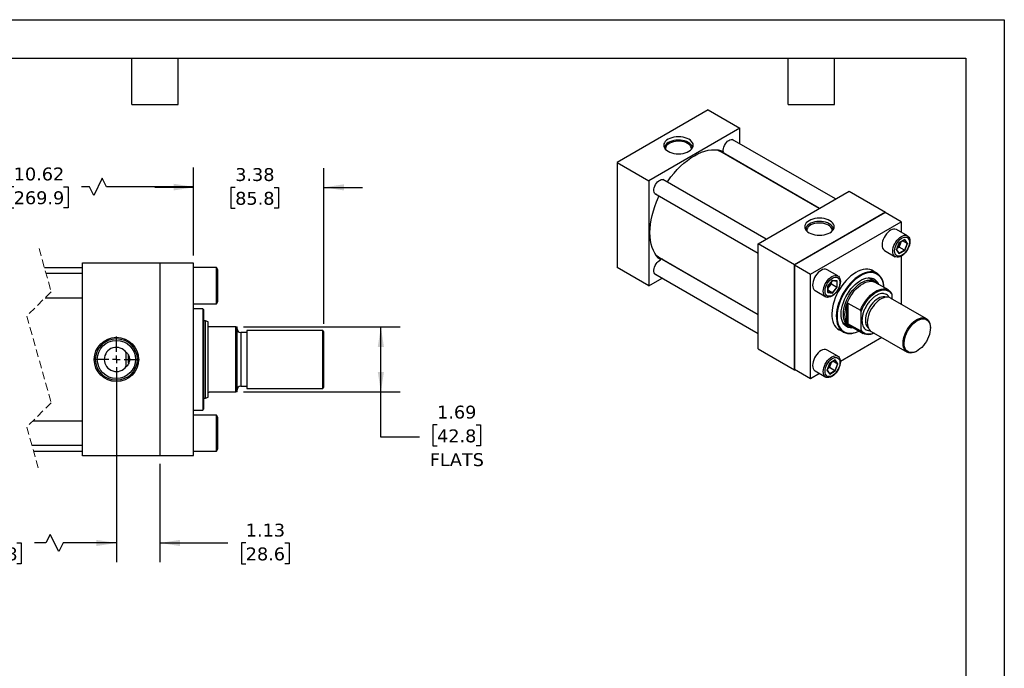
# Model space of a CAD drawing. Header units: inches. Extents: x 0 to 44, y 0 to 34.
# Tile 3 of 3: x 18.5 to 44, y 17.2 to 34. Entities that reach past the tile are written whole.
import ezdxf

# ---------------------------------------------------------------- set-up
doc = ezdxf.new("R2010")
doc.units = ezdxf.units.IN
doc.header["$LTSCALE"] = 4
doc.header["$MEASUREMENT"] = 0
for name, pattern in [('SLD-Center', [0.75, 0.6, -0.05, 0.05, -0.05]), ('SLD-Dashed', [0.075, 0.05, -0.025]), ('SLD-Solid', [0])]:
    doc.linetypes.add(name, pattern=pattern)
doc.layers.add('CENTER', color=40, linetype='SLD-Center')
doc.layers.add('DIMENSIONS', color=140, linetype='SLD-Solid', lineweight=25)
doc.layers.add('TEXT', color=140, linetype='SLD-Solid', lineweight=25)
doc.styles.add('SLDTEXTSTYLE0', font='VERDANA.TTF')
doc.dimstyles.new('SLDDIMSTYLE0', dxfattribs={"dimtxt": 0.339844, "dimasz": 0.52, "dimexe": 0, "dimexo": 0.0625, "dimgap": 0.084961, "dimtad": 0, "dimtih": 1, "dimtoh": 1, "dimrnd": 1e-09, "dimzin": 12, "dimdsep": 46, "dimtxsty": 'SLDTEXTSTYLE0', "dimsah": 1, "dimcen": 0.09, "dimadec": 0, "dimazin": 3, "dimtfac": 1, "dimtofl": 0, "dimtmove": 0, "dimatfit": 3, "dimfxl": 0, "dimfrac": 2, "dimtolj": 1, "dimtzin": 12, "dimarcsym": 0})
doc.dimstyles.new('SLDDIMSTYLE2', dxfattribs={"dimtxt": 0.339844, "dimasz": 0.52, "dimexe": 0, "dimexo": 0.0625, "dimgap": 0.084961, "dimtad": 0, "dimtih": 1, "dimtoh": 1, "dimrnd": 1e-09, "dimzin": 12, "dimdsep": 46, "dimtxsty": 'SLDTEXTSTYLE0', "dimsah": 1, "dimcen": 0.09, "dimadec": 0, "dimazin": 3, "dimtfac": 1, "dimtmove": 0, "dimatfit": 0, "dimfxl": 0, "dimfrac": 2, "dimtolj": 1, "dimtzin": 12, "dimarcsym": 0})

# ---------------------------------------------------------------- blocks, each defined once
blk = doc.blocks.new('_D_12')
at = {"layer": 'DIMENSIONS'}
for p, q in [((15.744, 25), (15.744, 19.946)), ((20.997, 25), (20.997, 19.946)), ((19.284, 20.668), (19.173, 20.446)), ((19.507, 20.224), (19.284, 20.668)), ((15.744, 20.446), (16.666, 20.446)), ((17.126, 20.446), (17.012, 20.446)), ((17.012, 20.446), (17.012, 19.906)), ((18.419, 20.446), (18.533, 20.446)), ((18.533, 20.446), (18.533, 19.906)), ((19.173, 20.446), (18.879, 20.446)), ((19.618, 20.446), (19.507, 20.224)), ((20.997, 20.446), (19.618, 20.446)), ((17.012, 19.906), (17.126, 19.906)), ((18.533, 19.906), (18.419, 19.906))]:
    blk.add_line(p, q, dxfattribs=at)
for points in [[(15.744, 20.446), (16.264, 20.366), (16.264, 20.526)], [(20.997, 20.446), (20.477, 20.526), (20.477, 20.366)]]:
    blk.add_solid(points, dxfattribs=at)
at = {"layer": 'DIMENSIONS', "char_height": 0.3333, "attachment_point": 1, "style": 'SLDTEXTSTYLE0'}
for s, insert in [('7.75', (17.268, 20.945)), ('196.8', (17.126, 20.329))]:
    blk.add_mtext(s, dxfattribs=dict(at, insert=insert))
blk = doc.blocks.new('_D_13')
at = {"layer": 'DIMENSIONS'}
for p, q in [((14.869, 27.9), (14.869, 30.171)), ((22.997, 27.89), (22.997, 30.171)), ((20.631, 29.894), (20.409, 29.449)), ((20.742, 29.671), (20.631, 29.894)), ((14.869, 29.671), (17.877, 29.671)), ((18.337, 29.671), (18.223, 29.671)), ((18.223, 29.671), (18.223, 29.131)), ((19.63, 29.671), (19.744, 29.671)), ((19.744, 29.671), (19.744, 29.131)), ((20.297, 29.671), (20.091, 29.671)), ((20.409, 29.449), (20.297, 29.671)), ((22.997, 29.671), (20.742, 29.671)), ((18.223, 29.131), (18.337, 29.131)), ((19.744, 29.131), (19.63, 29.131))]:
    blk.add_line(p, q, dxfattribs=at)
for points in [[(14.869, 29.671), (15.389, 29.591), (15.389, 29.751)], [(22.997, 29.671), (22.477, 29.751), (22.477, 29.591)]]:
    blk.add_solid(points, dxfattribs=at)
at = {"layer": 'DIMENSIONS', "char_height": 0.3333, "attachment_point": 1, "style": 'SLDTEXTSTYLE0'}
for s, insert in [('10.62', (18.337, 30.171)), ('269.9', (18.337, 29.555))]:
    blk.add_mtext(s, dxfattribs=dict(at, insert=insert))
blk = doc.blocks.new('_D_14')
at = {"layer": 'DIMENSIONS'}
for p, q in [((22.997, 27.89), (22.997, 30.157)), ((26.373, 26.119), (26.373, 30.157)), ((22.997, 29.657), (21.997, 29.657)), ((24.075, 29.657), (23.96, 29.657)), ((23.96, 29.657), (23.96, 29.117)), ((25.084, 29.657), (25.199, 29.657)), ((25.199, 29.657), (25.199, 29.117)), ((26.373, 29.657), (27.373, 29.657)), ((23.96, 29.117), (24.075, 29.117)), ((25.199, 29.117), (25.084, 29.117))]:
    blk.add_line(p, q, dxfattribs=at)
for points in [[(22.997, 29.657), (22.477, 29.737), (22.477, 29.577)], [(26.373, 29.657), (26.893, 29.577), (26.893, 29.737)]]:
    blk.add_solid(points, dxfattribs=at)
at = {"layer": 'DIMENSIONS', "char_height": 0.3333, "attachment_point": 1, "style": 'SLDTEXTSTYLE0'}
for s, insert in [('3.38', (24.075, 30.156)), ('85.8', (24.075, 29.54))]:
    blk.add_mtext(s, dxfattribs=dict(at, insert=insert))
blk = doc.blocks.new('_D_15')
at = {"layer": 'DIMENSIONS'}
for p, q in [((24.292, 26.044), (28.349, 26.044)), ((27.849, 24.357), (27.849, 26.044)), ((24.292, 24.357), (28.349, 24.357)), ((27.849, 23.186), (27.849, 24.357)), ((29.305, 23.504), (29.191, 23.504)), ((29.191, 23.504), (29.191, 22.963)), ((30.315, 23.504), (30.429, 23.504)), ((30.429, 23.504), (30.429, 22.963)), ((28.849, 23.186), (27.849, 23.186)), ((29.191, 22.963), (29.305, 22.963)), ((30.429, 22.963), (30.315, 22.963))]:
    blk.add_line(p, q, dxfattribs=at)
for points in [[(27.849, 26.044), (27.769, 25.524), (27.929, 25.524)], [(27.849, 24.357), (27.929, 24.877), (27.769, 24.877)]]:
    blk.add_solid(points, dxfattribs=at)
at = {"layer": 'DIMENSIONS', "char_height": 0.3333, "attachment_point": 1, "style": 'SLDTEXTSTYLE0'}
for s, insert in [('1.69', (29.305, 24.003)), ('42.8', (29.305, 23.387)), ('FLATS', (29.118, 22.771))]:
    blk.add_mtext(s, dxfattribs=dict(at, insert=insert))
blk = doc.blocks.new('_D_16')
at = {"layer": 'DIMENSIONS'}
for p, q in [((20.997, 25), (20.997, 19.946)), ((22.122, 22.5), (22.122, 19.946)), ((20.997, 20.446), (19.997, 20.446)), ((22.122, 20.446), (23.888, 20.446)), ((24.348, 20.446), (24.234, 20.446)), ((24.234, 20.446), (24.234, 19.906)), ((25.358, 20.446), (25.472, 20.446)), ((25.472, 20.446), (25.472, 19.906)), ((24.234, 19.906), (24.348, 19.906)), ((25.472, 19.906), (25.358, 19.906))]:
    blk.add_line(p, q, dxfattribs=at)
for points in [[(20.997, 20.446), (20.477, 20.526), (20.477, 20.366)], [(22.122, 20.446), (22.642, 20.366), (22.642, 20.526)]]:
    blk.add_solid(points, dxfattribs=at)
at = {"layer": 'DIMENSIONS', "char_height": 0.3333, "attachment_point": 1, "style": 'SLDTEXTSTYLE0'}
for s, insert in [('1.13', (24.348, 20.945)), ('28.6', (24.348, 20.329))]:
    blk.add_mtext(s, dxfattribs=dict(at, insert=insert))
blk = doc.blocks.new('SW_CENTERMARKSYMBOL_5')
at = {"layer": 'CENTER', "color": 0}
for p, q in [((0, 0.2), (0, 0.595)), ((-0.2, 0), (-0.595, 0)), ((0, 0), (-0.1, 0)), ((0, 0), (0, 0.1)), ((0, 0), (0, -0.1)), ((0, 0), (0.1, 0)), ((0.2, 0), (0.595, 0)), ((0, -0.2), (0, -0.595))]:
    blk.add_line(p, q, dxfattribs=at)

msp = doc.modelspace()

# ---------------------------------------------------------------- linework, layer by layer
at = {"color": 7, "linetype": 'SLD-Solid'}
for p, q in [((0, 34), (44, 34)), ((44, 34), (44, 0))]:
    msp.add_line(p, q, dxfattribs=at)
for p, q in [((36.325, 31.665), (33.968, 30.305)), ((36.325, 31.665), (37.149, 31.189)), ((37.149, 31.189), (34.792, 29.828)), ((37.149, 30.787), (37.149, 31.189)), ((39.63, 29.356), (36.953, 30.901)), ((36.61, 30.619), (36.6, 30.623)), ((36.612, 30.617), (39.213, 29.115)), ((39.204, 29.11), (36.63, 30.596)), ((33.968, 30.305), (34.792, 29.828)), ((33.968, 30.305), (33.968, 27.583)), ((37.149, 30.296), (37.149, 30.306)), ((37.829, 28.316), (35.152, 29.862)), ((34.792, 29.828), (34.792, 27.107)), ((34.943, 29.501), (37.621, 27.955)), ((37.621, 28.196), (39.978, 29.556)), ((39.978, 29.556), (40.92, 29.012)), ((40.92, 29.012), (38.563, 27.652)), ((38.568, 27.649), (40.916, 29.004)), ((41.328, 28.766), (40.916, 29.004)), ((40.92, 29.001), (40.92, 29.012)), ((38.981, 27.411), (41.328, 28.766)), ((41.328, 28.766), (41.328, 28.496)), ((41.489, 28.402), (41.211, 28.563)), ((37.621, 25.474), (37.621, 28.196)), ((38.563, 27.652), (37.621, 28.196)), ((41.279, 28.223), (41.208, 28.041)), ((41.21, 28.043), (41.279, 28.221)), ((41.225, 28.082), (41.273, 28.109)), ((41.273, 28.109), (41.307, 28.197)), ((41.413, 28.028), (41.273, 28.109)), ((41.42, 28.305), (41.279, 28.223)), ((41.279, 28.221), (41.417, 28.301)), ((41.307, 28.197), (41.327, 28.249)), ((41.481, 28.204), (41.365, 28.27)), ((41.481, 28.204), (41.413, 28.028)), ((41.414, 28.299), (41.481, 28.204)), ((41.491, 28.204), (41.42, 28.305)), ((41.42, 28.022), (41.491, 28.204)), ((35.008, 27.865), (35.017, 27.859)), ((37.621, 26.357), (35.019, 27.859)), ((35.047, 27.853), (37.621, 26.367)), ((40.899, 28.022), (41.177, 27.861)), ((41.208, 28.041), (41.279, 27.94)), ((41.278, 27.948), (41.211, 28.044)), ((41.413, 28.028), (41.277, 27.95)), ((41.279, 27.94), (41.42, 28.022)), ((41.328, 27.874), (41.328, 26.633)), ((20.122, 27.575), (19.132, 27.575)), ((20.122, 27.7), (22.122, 27.7)), ((20.122, 22.7), (20.122, 27.7)), ((22.122, 27.7), (22.122, 22.7)), ((22.997, 27.69), (22.122, 27.69)), ((22.997, 22.71), (22.997, 27.69)), ((23.587, 27.579), (22.997, 27.579)), ((23.622, 27.519), (23.587, 27.579)), ((23.587, 26.641), (23.587, 27.579)), ((34.792, 27.107), (33.968, 27.583)), ((35.557, 27.548), (35.566, 27.553)), ((38.563, 27.652), (38.563, 24.93)), ((38.568, 27.649), (38.981, 27.411)), ((38.568, 24.938), (38.568, 27.649)), ((20.122, 27.423), (19.175, 27.423)), ((23.622, 26.701), (23.622, 27.519)), ((34.792, 27.107), (35.14, 27.308)), ((34.943, 27.421), (37.621, 25.876)), ((38.981, 24.7), (38.981, 27.411)), ((39.689, 27.363), (39.41, 27.524)), ((40.635, 27.225), (40.484, 27.312)), ((40.703, 27.426), (40.543, 27.518)), ((39.549, 27.246), (39.426, 27.094)), ((39.426, 27.094), (39.426, 26.93)), ((39.428, 27.094), (39.548, 27.243)), ((39.428, 26.935), (39.428, 27.094)), ((39.428, 27.039), (39.463, 27.082)), ((39.463, 27.082), (39.522, 27.156)), ((39.522, 27.156), (39.522, 27.211)), ((39.522, 27.156), (39.662, 27.075)), ((39.662, 27.075), (39.544, 26.928)), ((39.547, 27.242), (39.664, 27.231)), ((39.671, 27.235), (39.549, 27.246)), ((39.549, 26.919), (39.671, 27.072)), ((39.662, 27.232), (39.662, 27.075)), ((39.671, 27.072), (39.671, 27.235)), ((40.996, 26.999), (40.657, 27.194)), ((19.152, 26.798), (20.122, 26.798)), ((39.098, 26.982), (39.376, 26.821)), ((39.426, 26.93), (39.549, 26.919)), ((39.544, 26.928), (39.428, 26.995)), ((39.544, 26.928), (39.428, 26.939)), ((41.981, 26.256), (41.053, 26.791)), ((41.083, 26.888), (41.083, 26.774)), ((22.997, 26.641), (23.587, 26.641)), ((23.587, 26.641), (23.622, 26.701)), ((39.919, 26.156), (39.919, 26.629)), ((39.949, 26.66), (40.273, 26.473)), ((39.949, 26.66), (39.949, 26.125)), ((23.234, 26.512), (22.997, 26.512)), ((23.254, 26.492), (23.234, 26.512)), ((23.234, 26.512), (23.234, 25.2)), ((23.254, 26.492), (23.254, 25.2)), ((40.288, 25.965), (40.288, 26.429)), ((23.308, 26.2), (23.254, 26.2)), ((23.373, 26.177), (23.308, 26.2)), ((23.308, 24.2), (23.308, 26.2)), ((23.373, 26.075), (23.373, 26.177)), ((23.373, 24.325), (23.373, 26.075)), ((24.092, 26.044), (23.404, 26.044)), ((24.092, 24.357), (24.092, 26.044)), ((24.092, 26.044), (24.123, 26.044)), ((24.123, 24.357), (24.123, 26.044)), ((39.818, 26.157), (39.968, 26.071)), ((40.273, 25.938), (39.949, 26.125)), ((40.006, 26.067), (40.345, 25.871)), ((42.085, 26.01), (42.085, 26.027)), ((24.373, 25.895), (24.218, 25.895)), ((24.218, 25.895), (24.218, 24.506)), ((26.342, 25.95), (24.373, 25.95)), ((24.373, 25.95), (24.373, 24.45)), ((26.373, 25.919), (26.342, 25.95)), ((26.342, 24.45), (26.342, 25.95)), ((26.373, 25.2), (26.373, 25.919)), ((39.669, 26.003), (39.829, 25.911)), ((40.828, 25.766), (39.753, 25.146)), ((40.553, 25.925), (41.481, 25.39)), ((21.254, 25.389), (21.254, 25.378)), ((21.254, 25.027), (21.254, 25.373)), ((21.314, 25.107), (21.314, 25.298)), ((37.621, 25.474), (38.563, 24.93)), ((39.689, 25.283), (39.41, 25.444)), ((41.731, 25.414), (41.746, 25.423)), ((21.254, 25.022), (21.254, 25.012)), ((23.234, 25.2), (23.234, 23.888)), ((23.254, 25.2), (23.254, 23.908)), ((26.373, 24.481), (26.373, 25.2)), ((39.478, 25.104), (39.407, 24.922)), ((39.409, 24.924), (39.479, 25.102)), ((39.472, 24.99), (39.506, 25.078)), ((39.619, 25.186), (39.478, 25.104)), ((39.479, 25.102), (39.616, 25.181)), ((39.506, 25.078), (39.526, 25.13)), ((39.68, 25.085), (39.564, 25.151)), ((39.68, 25.085), (39.612, 24.909)), ((39.613, 25.18), (39.68, 25.085)), ((39.69, 25.085), (39.619, 25.186)), ((39.619, 24.903), (39.69, 25.085)), ((38.563, 24.93), (38.573, 24.935)), ((38.981, 24.7), (38.568, 24.938)), ((39.215, 24.835), (38.981, 24.7)), ((39.098, 24.903), (39.376, 24.742)), ((39.407, 24.922), (39.478, 24.821)), ((39.477, 24.829), (39.41, 24.925)), ((39.424, 24.963), (39.472, 24.99)), ((39.612, 24.909), (39.472, 24.99)), ((39.612, 24.909), (39.476, 24.831)), ((39.478, 24.821), (39.619, 24.903)), ((24.218, 24.506), (24.373, 24.506)), ((23.373, 24.224), (23.373, 24.325)), ((23.404, 24.357), (24.092, 24.357)), ((24.123, 24.357), (24.092, 24.357)), ((24.373, 24.45), (26.342, 24.45)), ((26.342, 24.45), (26.373, 24.481)), ((23.254, 24.2), (23.308, 24.2)), ((23.308, 24.2), (23.373, 24.224)), ((22.997, 23.888), (23.234, 23.888)), ((23.587, 23.759), (22.997, 23.759)), ((23.234, 23.888), (23.254, 23.908)), ((23.622, 23.699), (23.587, 23.759)), ((23.587, 22.821), (23.587, 23.759)), ((20.122, 23.603), (18.832, 23.603)), ((23.622, 23.29), (23.622, 23.699)), ((23.622, 22.881), (23.622, 23.29)), ((18.809, 22.978), (20.122, 22.978)), ((18.851, 22.825), (20.122, 22.825)), ((22.122, 22.71), (22.997, 22.71)), ((22.997, 22.821), (23.587, 22.821)), ((23.587, 22.821), (23.622, 22.881)), ((22.122, 22.7), (20.122, 22.7))]:
    msp.add_line(p, q)
at = {"color": 7, "linetype": 'SLD-Dashed', "lineweight": 18}
for p, q in [((18.992, 28.075), (19.307, 26.953)), ((19.307, 26.953), (18.677, 26.323)), ((18.677, 26.323), (19.307, 24.078)), ((19.307, 24.078), (18.677, 23.448)), ((18.677, 23.448), (18.992, 22.325))]:
    msp.add_line(p, q, dxfattribs=at)
at = {"flags": 128}
for points in [[(35.829, 30.903), (35.783, 30.926), (35.732, 30.944), (35.677, 30.957), (35.618, 30.965), (35.558, 30.968), (35.499, 30.965), (35.44, 30.957), (35.385, 30.944), (35.334, 30.926), (35.288, 30.903), (35.249, 30.877), (35.218, 30.847), (35.195, 30.815), (35.181, 30.782), (35.176, 30.747), (35.181, 30.712), (35.195, 30.679), (35.218, 30.647), (35.249, 30.617), (35.288, 30.591), (35.334, 30.568), (35.385, 30.55), (35.44, 30.537), (35.499, 30.529), (35.558, 30.526), (35.618, 30.529), (35.677, 30.537), (35.732, 30.55), (35.783, 30.568), (35.829, 30.591), (35.868, 30.617), (35.899, 30.647), (35.922, 30.679), (35.936, 30.712), (35.941, 30.747), (35.936, 30.782), (35.922, 30.815), (35.899, 30.847), (35.868, 30.877), (35.829, 30.903)], [(35.813, 30.823), (35.769, 30.845), (35.719, 30.862), (35.665, 30.874), (35.609, 30.882), (35.551, 30.884), (35.494, 30.88), (35.438, 30.872), (35.385, 30.858), (35.337, 30.84), (35.294, 30.817), (35.259, 30.791), (35.231, 30.761), (35.211, 30.73), (35.201, 30.697), (35.199, 30.671)], [(36.724, 30.587), (36.721, 30.622), (36.724, 30.661), (36.735, 30.702), (36.751, 30.744), (36.773, 30.783), (36.8, 30.82), (36.83, 30.851), (36.861, 30.875), (36.893, 30.892), (36.924, 30.901), (36.953, 30.901), (36.978, 30.892), (36.998, 30.875), (36.998, 30.875)], [(35.796, 30.795), (35.753, 30.816), (35.704, 30.833), (35.65, 30.844), (35.594, 30.85), (35.537, 30.851), (35.481, 30.846), (35.426, 30.836), (35.376, 30.82), (35.331, 30.8), (35.292, 30.776), (35.261, 30.748), (35.239, 30.718), (35.226, 30.686), (35.222, 30.653), (35.223, 30.64)], [(35.268, 29.794), (35.29, 29.825), (35.365, 29.928), (35.444, 30.025), (35.527, 30.117), (35.612, 30.203), (35.7, 30.283), (35.789, 30.355), (35.88, 30.42), (35.971, 30.476), (36.062, 30.525), (36.153, 30.565), (36.242, 30.596), (36.33, 30.617), (36.415, 30.63), (36.498, 30.633), (36.577, 30.627), (36.652, 30.612), (36.724, 30.587)], [(35.894, 30.64), (35.894, 30.645), (35.893, 30.678), (35.882, 30.71), (35.862, 30.741), (35.833, 30.769), (35.796, 30.795)], [(35.918, 30.671), (35.918, 30.672), (35.914, 30.705), (35.902, 30.738), (35.88, 30.769), (35.85, 30.797), (35.813, 30.823)], [(36.561, 30.629), (36.583, 30.62), (36.63, 30.596)], [(36.649, 30.595), (36.641, 30.597), (36.628, 30.602)], [(36.722, 30.543), (36.718, 30.546), (36.67, 30.583)], [(36.934, 30.431), (36.949, 30.412), (36.95, 30.411)], [(34.989, 29.474), (34.979, 29.477), (34.956, 29.489), (34.938, 29.509), (34.926, 29.536), (34.92, 29.569), (34.921, 29.607), (34.929, 29.648), (34.944, 29.689), (34.964, 29.729), (34.989, 29.767), (35.018, 29.8), (35.049, 29.828), (35.081, 29.848), (35.112, 29.859), (35.142, 29.863), (35.169, 29.857), (35.191, 29.843), (35.198, 29.835)], [(35.101, 27.777), (35.044, 27.826), (34.993, 27.884), (34.948, 27.949), (34.91, 28.023), (34.878, 28.103), (34.853, 28.19), (34.835, 28.282), (34.824, 28.381), (34.82, 28.484), (34.824, 28.591), (34.835, 28.702), (34.853, 28.815), (34.878, 28.931), (34.91, 29.048), (34.948, 29.165), (34.993, 29.283), (35.044, 29.4), (35.06, 29.433)], [(39.482, 28.794), (39.437, 28.817), (39.385, 28.835), (39.33, 28.848), (39.272, 28.856), (39.212, 28.859), (39.152, 28.856), (39.093, 28.848), (39.038, 28.835), (38.987, 28.817), (38.941, 28.794), (38.902, 28.768), (38.871, 28.738), (38.848, 28.706), (38.834, 28.673), (38.829, 28.638), (38.834, 28.603), (38.848, 28.57), (38.871, 28.538), (38.902, 28.508), (38.941, 28.482), (38.987, 28.459), (39.038, 28.441), (39.093, 28.428), (39.152, 28.42), (39.212, 28.417), (39.272, 28.42), (39.33, 28.428), (39.385, 28.441), (39.437, 28.459), (39.482, 28.482), (39.521, 28.508), (39.553, 28.538), (39.576, 28.57), (39.59, 28.603), (39.594, 28.638), (39.59, 28.673), (39.576, 28.706), (39.553, 28.738), (39.521, 28.768), (39.482, 28.794)], [(39.466, 28.714), (39.422, 28.736), (39.372, 28.753), (39.319, 28.765), (39.262, 28.773), (39.204, 28.775), (39.147, 28.771), (39.091, 28.763), (39.038, 28.749), (38.99, 28.731), (38.947, 28.708), (38.912, 28.682), (38.884, 28.652), (38.864, 28.621), (38.854, 28.588), (38.852, 28.562)], [(39.445, 28.678), (39.402, 28.699), (39.354, 28.715), (39.302, 28.727), (39.247, 28.733), (39.191, 28.733), (39.135, 28.729), (39.082, 28.718), (39.033, 28.703), (38.988, 28.684), (38.951, 28.66), (38.92, 28.633), (38.898, 28.603), (38.885, 28.571), (38.882, 28.539), (38.883, 28.525)], [(39.54, 28.525), (39.541, 28.531), (39.54, 28.563), (39.529, 28.595), (39.509, 28.625), (39.481, 28.653), (39.445, 28.678)], [(39.571, 28.562), (39.571, 28.563), (39.568, 28.596), (39.555, 28.629), (39.533, 28.66), (39.503, 28.689), (39.466, 28.714)], [(41.211, 28.563), (41.197, 28.57), (41.165, 28.577), (41.13, 28.576), (41.093, 28.566), (41.055, 28.548), (41.016, 28.522), (40.979, 28.489), (40.944, 28.45), (40.913, 28.406), (40.885, 28.359), (40.863, 28.309), (40.847, 28.26), (40.837, 28.211), (40.834, 28.165)], [(41.112, 28.004), (41.115, 28.05), (41.125, 28.099), (41.142, 28.149), (41.164, 28.198), (41.191, 28.245), (41.223, 28.289), (41.258, 28.328), (41.295, 28.361), (41.333, 28.387), (41.372, 28.405), (41.409, 28.415), (41.444, 28.417), (41.475, 28.409), (41.502, 28.394), (41.525, 28.37), (41.541, 28.339), (41.551, 28.302), (41.554, 28.259), (41.551, 28.213), (41.541, 28.164), (41.525, 28.115), (41.502, 28.065), (41.475, 28.018), (41.444, 27.974), (41.409, 27.935), (41.372, 27.902), (41.333, 27.876), (41.295, 27.858), (41.258, 27.848), (41.223, 27.847), (41.191, 27.854), (41.164, 27.87), (41.142, 27.894), (41.125, 27.924), (41.115, 27.962), (41.112, 28.004)], [(41.542, 28.234), (41.539, 28.191), (41.529, 28.146), (41.513, 28.1), (41.492, 28.055), (41.466, 28.012), (41.435, 27.973), (41.402, 27.939), (41.367, 27.911), (41.332, 27.89), (41.297, 27.878), (41.264, 27.873), (41.233, 27.878), (41.207, 27.89), (41.186, 27.91), (41.17, 27.938), (41.16, 27.972), (41.157, 28.011), (41.16, 28.054), (41.17, 28.099), (41.186, 28.145), (41.207, 28.19), (41.233, 28.233), (41.264, 28.272), (41.297, 28.306), (41.332, 28.334), (41.367, 28.354), (41.402, 28.367), (41.435, 28.371), (41.466, 28.367), (41.492, 28.355), (41.513, 28.334), (41.529, 28.307), (41.539, 28.273), (41.542, 28.234)], [(35.047, 27.853), (35.032, 27.862), (34.983, 27.896)], [(35.04, 27.852), (35.041, 27.851), (35.056, 27.837)], [(35.078, 27.825), (35.134, 27.802), (35.139, 27.8)], [(34.989, 27.395), (34.989, 27.395), (34.964, 27.404), (34.944, 27.421), (34.929, 27.446), (34.921, 27.477), (34.92, 27.513), (34.926, 27.553), (34.938, 27.594), (34.956, 27.635), (34.979, 27.674), (35.007, 27.709), (35.037, 27.739), (35.069, 27.762), (35.101, 27.777)], [(35.367, 27.669), (35.365, 27.669), (35.342, 27.672)], [(39.41, 27.524), (39.396, 27.53), (39.365, 27.538), (39.33, 27.536), (39.292, 27.526), (39.254, 27.508), (39.216, 27.482), (39.178, 27.449), (39.144, 27.41), (39.112, 27.366), (39.085, 27.319), (39.063, 27.27), (39.046, 27.22), (39.036, 27.171), (39.033, 27.125), (39.036, 27.083), (39.046, 27.046), (39.063, 27.015), (39.085, 26.991), (39.098, 26.982)], [(39.532, 26.837), (39.494, 26.819), (39.457, 26.809), (39.422, 26.807), (39.39, 26.815), (39.363, 26.83), (39.341, 26.854), (39.325, 26.885), (39.315, 26.922), (39.311, 26.965), (39.315, 27.011), (39.325, 27.06), (39.341, 27.109), (39.363, 27.158), (39.39, 27.206), (39.422, 27.249), (39.457, 27.288), (39.494, 27.321), (39.532, 27.347), (39.571, 27.366), (39.608, 27.376), (39.643, 27.377), (39.674, 27.37), (39.702, 27.354), (39.724, 27.33), (39.74, 27.299), (39.75, 27.262), (39.753, 27.22), (39.75, 27.174), (39.74, 27.125), (39.724, 27.075), (39.702, 27.026), (39.674, 26.979), (39.643, 26.935), (39.608, 26.896), (39.571, 26.863), (39.532, 26.837)], [(39.549, 27.305), (39.584, 27.322), (39.618, 27.331), (39.65, 27.331), (39.679, 27.322), (39.703, 27.306), (39.721, 27.282), (39.734, 27.251), (39.741, 27.214), (39.741, 27.173), (39.734, 27.129), (39.721, 27.083), (39.703, 27.037), (39.679, 26.993), (39.65, 26.952), (39.618, 26.915), (39.584, 26.884), (39.549, 26.86), (39.513, 26.843), (39.479, 26.835), (39.447, 26.835), (39.419, 26.843), (39.395, 26.86), (39.376, 26.884), (39.363, 26.915), (39.357, 26.951), (39.357, 26.992), (39.363, 27.037), (39.376, 27.082), (39.395, 27.128), (39.419, 27.172), (39.447, 27.213), (39.479, 27.25), (39.513, 27.281), (39.549, 27.305)], [(40.154, 27.451), (40.09, 27.411), (40.027, 27.363), (39.965, 27.308), (39.905, 27.247), (39.848, 27.181), (39.794, 27.11), (39.744, 27.035), (39.698, 26.957), (39.657, 26.877), (39.621, 26.795), (39.591, 26.712), (39.567, 26.63), (39.549, 26.548), (39.537, 26.469), (39.532, 26.392), (39.534, 26.319), (39.542, 26.251), (39.557, 26.187), (39.578, 26.129), (39.605, 26.078), (39.638, 26.034), (39.677, 25.997), (39.72, 25.968), (39.766, 25.947)], [(40.266, 27.383), (40.203, 27.342), (40.14, 27.294), (40.078, 27.24), (40.019, 27.18), (39.962, 27.114), (39.908, 27.044), (39.858, 26.969), (39.812, 26.891), (39.771, 26.811), (39.736, 26.73), (39.706, 26.648), (39.682, 26.566), (39.664, 26.485), (39.653, 26.406), (39.648, 26.33), (39.65, 26.257), (39.658, 26.189), (39.672, 26.126), (39.693, 26.069), (39.72, 26.018), (39.753, 25.973), (39.791, 25.937), (39.835, 25.908), (39.882, 25.887), (39.934, 25.874), (39.99, 25.87), (40.048, 25.874), (40.109, 25.887), (40.171, 25.908), (40.233, 25.936)], [(40.276, 27.366), (40.212, 27.326), (40.149, 27.278), (40.087, 27.223), (40.028, 27.162), (39.971, 27.096), (39.918, 27.025), (39.868, 26.95), (39.823, 26.872), (39.783, 26.792), (39.748, 26.71), (39.719, 26.628), (39.696, 26.546), (39.68, 26.465), (39.67, 26.387), (39.667, 26.311), (39.67, 26.24), (39.68, 26.173), (39.696, 26.111), (39.719, 26.056), (39.748, 26.007), (39.783, 25.965), (39.823, 25.931), (39.868, 25.905), (39.918, 25.887), (39.971, 25.878), (40.028, 25.877), (40.087, 25.885), (40.149, 25.902), (40.212, 25.927), (40.232, 25.936)], [(40.094, 26.016), (40.054, 26.013), (40.004, 26.017), (39.957, 26.029), (39.915, 26.05), (39.877, 26.078), (39.845, 26.114), (39.818, 26.157), (39.797, 26.207), (39.782, 26.263), (39.774, 26.324), (39.773, 26.389), (39.778, 26.458), (39.789, 26.53), (39.807, 26.603), (39.831, 26.677), (39.86, 26.751), (39.895, 26.824), (39.935, 26.895), (39.98, 26.962), (40.028, 27.026), (40.08, 27.085), (40.134, 27.139), (40.19, 27.186), (40.247, 27.226), (40.304, 27.26), (40.361, 27.285), (40.417, 27.302), (40.471, 27.311), (40.523, 27.312), (40.571, 27.304), (40.616, 27.287), (40.656, 27.263), (40.691, 27.231), (40.721, 27.191), (40.745, 27.144), (40.745, 27.144)], [(40.64, 27.462), (40.611, 27.485), (40.565, 27.51), (40.515, 27.527), (40.461, 27.535), (40.404, 27.535), (40.344, 27.527), (40.282, 27.51), (40.218, 27.485), (40.154, 27.451)], [(40.884, 27.064), (40.88, 27.114), (40.868, 27.18), (40.85, 27.24), (40.826, 27.294), (40.796, 27.342), (40.761, 27.383), (40.72, 27.416), (40.674, 27.441), (40.625, 27.457), (40.571, 27.466), (40.514, 27.466), (40.454, 27.457), (40.393, 27.44), (40.33, 27.415), (40.266, 27.383)], [(40.883, 27.064), (40.881, 27.086), (40.871, 27.153), (40.855, 27.215), (40.832, 27.27), (40.803, 27.319), (40.768, 27.361), (40.728, 27.395), (40.683, 27.421), (40.634, 27.439), (40.58, 27.448), (40.523, 27.448), (40.464, 27.44), (40.402, 27.424), (40.339, 27.399), (40.276, 27.366)], [(39.83, 26.376), (39.833, 26.442), (39.843, 26.511), (39.859, 26.583), (39.882, 26.655), (39.91, 26.727), (39.944, 26.797), (39.983, 26.866), (40.026, 26.932), (40.074, 26.993), (40.124, 27.05), (40.177, 27.101), (40.232, 27.146), (40.287, 27.184), (40.343, 27.214), (40.398, 27.237), (40.452, 27.251), (40.504, 27.257), (40.553, 27.254), (40.598, 27.242), (40.64, 27.223), (40.676, 27.195), (40.699, 27.17)], [(39.919, 26.629), (39.948, 26.702), (39.982, 26.774), (40.021, 26.844), (40.065, 26.91), (40.114, 26.973), (40.165, 27.03), (40.219, 27.081), (40.275, 27.125), (40.332, 27.162), (40.388, 27.191), (40.444, 27.211), (40.498, 27.222), (40.55, 27.225), (40.598, 27.218), (40.642, 27.202), (40.657, 27.194)], [(40.682, 27.189), (40.673, 27.226), (40.672, 27.23)], [(40.273, 26.473), (40.304, 26.546), (40.341, 26.616), (40.383, 26.684), (40.429, 26.748), (40.479, 26.808), (40.532, 26.861), (40.586, 26.909), (40.642, 26.949), (40.699, 26.982), (40.755, 27.006), (40.81, 27.022), (40.862, 27.029), (40.912, 27.027), (40.958, 27.016), (41, 26.996), (41.037, 26.968), (41.068, 26.932)], [(40.288, 26.429), (40.315, 26.499), (40.348, 26.569), (40.386, 26.636), (40.429, 26.7), (40.476, 26.759), (40.525, 26.814), (40.577, 26.863), (40.631, 26.906), (40.685, 26.941), (40.74, 26.969), (40.793, 26.988), (40.845, 26.999), (40.895, 27.002), (40.941, 26.995), (40.984, 26.981), (41.022, 26.958), (41.055, 26.927), (41.083, 26.888)], [(40.936, 26.813), (40.907, 26.821), (40.866, 26.823), (40.822, 26.817), (40.777, 26.802), (40.73, 26.779), (40.683, 26.748), (40.638, 26.71), (40.594, 26.666), (40.553, 26.616), (40.516, 26.563), (40.483, 26.505), (40.455, 26.446), (40.432, 26.386), (40.416, 26.326), (40.406, 26.267), (40.403, 26.212)], [(41.053, 26.791), (41.044, 26.796), (41.007, 26.81), (40.966, 26.815), (40.922, 26.811), (40.875, 26.8), (40.827, 26.78), (40.779, 26.752), (40.731, 26.717), (40.685, 26.675), (40.64, 26.627), (40.599, 26.574), (40.562, 26.517), (40.529, 26.458), (40.501, 26.396), (40.479, 26.334), (40.463, 26.272), (40.453, 26.212), (40.45, 26.154)], [(39.919, 26.156), (39.899, 26.201), (39.884, 26.25), (39.874, 26.305), (39.871, 26.365), (39.874, 26.428), (39.884, 26.493), (39.899, 26.56), (39.919, 26.629)], [(40.048, 26.043), (40.026, 26.047), (39.983, 26.063), (39.944, 26.087), (39.91, 26.118), (39.882, 26.157), (39.859, 26.203), (39.843, 26.256), (39.833, 26.314), (39.83, 26.376)], [(41.378, 25.619), (41.381, 25.676), (41.391, 25.736), (41.407, 25.798), (41.429, 25.86), (41.457, 25.922), (41.49, 25.982), (41.527, 26.038), (41.569, 26.091), (41.613, 26.139), (41.659, 26.181), (41.707, 26.216), (41.755, 26.244), (41.803, 26.264), (41.85, 26.276), (41.894, 26.279), (41.935, 26.274), (41.973, 26.26), (42.005, 26.239), (42.033, 26.209), (42.055, 26.172), (42.072, 26.129), (42.081, 26.08), (42.085, 26.027)], [(39.983, 26.036), (40.016, 26.046), (40.023, 26.048)], [(40.45, 26.154), (40.453, 26.101), (40.463, 26.052), (40.479, 26.009), (40.501, 25.972), (40.529, 25.942), (40.553, 25.925)], [(41.746, 26.205), (41.793, 26.229), (41.839, 26.244), (41.884, 26.251), (41.925, 26.25), (41.964, 26.24), (41.998, 26.221), (42.027, 26.195), (42.05, 26.161), (42.068, 26.121), (42.08, 26.075), (42.085, 26.023), (42.083, 25.968), (42.075, 25.909), (42.06, 25.849), (42.039, 25.788), (42.013, 25.727), (41.981, 25.669), (41.945, 25.613), (41.905, 25.56), (41.862, 25.513), (41.816, 25.472), (41.77, 25.437), (41.722, 25.41), (41.675, 25.391), (41.63, 25.38), (41.587, 25.377), (41.547, 25.383), (41.511, 25.397), (41.479, 25.419), (41.452, 25.449), (41.432, 25.486), (41.417, 25.53), (41.409, 25.579), (41.407, 25.632), (41.412, 25.689), (41.424, 25.749), (41.441, 25.81), (41.465, 25.871), (41.494, 25.931), (41.528, 25.988), (41.566, 26.042), (41.608, 26.092), (41.653, 26.136), (41.699, 26.174), (41.746, 26.205)], [(40.629, 25.882), (40.586, 25.864), (40.532, 25.848), (40.479, 25.841), (40.429, 25.843), (40.383, 25.854), (40.341, 25.873), (40.304, 25.902), (40.273, 25.938)], [(40.627, 25.883), (40.577, 25.865), (40.525, 25.854), (40.476, 25.851), (40.429, 25.858), (40.386, 25.872), (40.348, 25.895), (40.315, 25.926), (40.288, 25.965)], [(41.731, 25.414), (41.707, 25.401), (41.659, 25.381), (41.613, 25.37), (41.569, 25.366), (41.527, 25.371), (41.49, 25.385), (41.457, 25.407), (41.429, 25.436), (41.407, 25.473), (41.391, 25.516), (41.381, 25.565), (41.378, 25.619)], [(39.41, 25.444), (39.396, 25.451), (39.365, 25.458), (39.33, 25.457), (39.292, 25.447), (39.254, 25.429), (39.216, 25.403), (39.178, 25.37), (39.144, 25.331), (39.112, 25.287), (39.085, 25.24), (39.063, 25.19), (39.046, 25.141), (39.036, 25.092), (39.033, 25.046), (39.036, 25.003), (39.046, 24.966), (39.063, 24.935), (39.085, 24.911), (39.098, 24.903)], [(39.753, 25.14), (39.75, 25.094), (39.74, 25.045), (39.724, 24.996), (39.702, 24.946), (39.674, 24.899), (39.643, 24.855), (39.608, 24.816), (39.571, 24.783), (39.532, 24.757), (39.494, 24.739), (39.457, 24.729), (39.422, 24.728), (39.39, 24.735), (39.363, 24.751), (39.341, 24.775), (39.325, 24.805), (39.315, 24.843), (39.311, 24.885), (39.315, 24.931), (39.325, 24.98), (39.341, 25.03), (39.363, 25.079), (39.39, 25.126), (39.422, 25.17), (39.457, 25.209), (39.494, 25.242), (39.532, 25.268), (39.571, 25.286), (39.608, 25.296), (39.643, 25.298), (39.674, 25.29), (39.702, 25.275), (39.724, 25.251), (39.74, 25.22), (39.75, 25.183), (39.753, 25.14)], [(39.356, 24.892), (39.359, 24.935), (39.369, 24.98), (39.385, 25.026), (39.406, 25.071), (39.433, 25.114), (39.463, 25.153), (39.496, 25.187), (39.531, 25.215), (39.566, 25.235), (39.601, 25.248), (39.635, 25.252), (39.665, 25.248), (39.691, 25.236), (39.713, 25.215), (39.728, 25.187), (39.738, 25.154), (39.742, 25.115), (39.738, 25.072), (39.728, 25.027), (39.713, 24.981), (39.691, 24.936), (39.665, 24.893), (39.635, 24.854), (39.601, 24.82), (39.566, 24.792), (39.531, 24.771), (39.496, 24.759), (39.463, 24.754), (39.433, 24.759), (39.406, 24.771), (39.385, 24.791), (39.369, 24.819), (39.359, 24.853), (39.356, 24.892)]]:
    msp.add_lwpolyline(points, dxfattribs=at)
for radius in [0.574, 0.539, 0.495]:
    msp.add_circle((20.997, 25.2), radius)
for centre, radius, start, end in [((36.669, 30.663), 0.0734, 217.1041, 262.8851), ((40.986, 28.147), 0.153, 173.4667, 235.2211), ((41.057, 28.291), 0.267, 309.3673, 339.3456), ((41.055, 28.292), 0.267, 310.4786, 349.3507), ((41.085, 28.284), 0.238, 338.493, 350.4743), ((35.008, 27.786), 0.0734, 37.1041, 82.8851), ((39.254, 27.253), 0.267, 310.6564, 349.5245), ((39.276, 27.231), 0.238, 309.5322, 321.5066), ((39.253, 27.253), 0.271, 320.8931, 350.3971), ((40.447, 27.063), 0.28, 21.3768, 53.8003), ((40.015, 26.312), 0.278, 246.0713, 278.7623), ((40.126, 26.27), 0.236, 208.8099, 239.5002), ((40.648, 26.192), 0.247, 175.3628, 225.4438), ((24.218, 25.99), 0.095, 180.0001, 270), ((20.997, 25.2), 0.313, 34.6742, 325.3258), ((39.256, 25.172), 0.267, 309.3673, 339.3456), ((39.254, 25.173), 0.267, 310.4786, 349.3507), ((39.284, 25.165), 0.238, 338.493, 350.4743), ((24.218, 24.411), 0.095, 90, 179.9999)]:
    msp.add_arc(centre, radius, start, end)
for centre, major_axis, ratio, start_param, end_param in [((41.274, 28.226), (0.00535, -0.00459), 0.218443, 0.076768, 0.708711), ((41.416, 28.307), (0.00164, 0.00744), 0.697888, 3.709727, 4.495206), ((41.486, 28.207), (0.00718, 0.00088), 0.565682, 3.786495, 5.357291), ((41.203, 28.043), (0.00718, 0.00088), 0.565682, 5.357291, 5.989234), ((41.274, 27.943), (0.00164, 0.00744), 0.697888, 4.495206, 5.715051), ((41.416, 28.024), (0.00535, -0.00459), 0.218443, 0.708711, 2.279507), ((39.421, 27.096), (0.00665, -0.00234), 0.218312, 5.574505, 6.206468), ((39.544, 27.249), (-0.00283, 0.00666), 0.565758, 3.435631, 4.067595), ((39.667, 27.074), (0.00665, -0.00234), 0.218312, 4.003708, 5.574505), ((39.667, 27.238), (0.00562, 0.00514), 0.697875, 3.709669, 4.92971), ((39.421, 26.933), (0.00562, 0.00514), 0.697875, 4.92971, 5.715109), ((39.544, 26.922), (-0.00283, 0.00666), 0.565758, 4.067595, 5.638391), ((39.473, 25.107), (0.00535, -0.00459), 0.218443, 0.076768, 0.708711), ((39.615, 25.188), (0.00164, 0.00744), 0.697888, 3.709727, 4.495206), ((39.686, 25.088), (0.00718, 0.00088), 0.565682, 3.786495, 5.357291), ((39.402, 24.924), (0.00718, 0.00088), 0.565682, 5.357291, 5.989234), ((39.473, 24.824), (0.00164, 0.00744), 0.697888, 4.495206, 5.715051), ((39.615, 24.905), (0.00535, -0.00459), 0.218443, 0.708711, 2.279507)]:
    msp.add_ellipse(centre, major_axis=major_axis, ratio=ratio, start_param=start_param, end_param=end_param)
for points, knots in [([(36.61, 30.619), (36.614, 30.618), (36.617, 30.617), (36.625, 30.615), (36.629, 30.614), (36.642, 30.611), (36.652, 30.608), (36.671, 30.603), (36.681, 30.6), (36.702, 30.594), (36.713, 30.591), (36.724, 30.587)], [0, 0, 0, 0, 0.125, 0.125, 0.25, 0.25, 0.5, 0.5, 0.75, 0.75, 1, 1, 1, 1]), ([(35.101, 27.777), (35.084, 27.792), (35.068, 27.807), (35.047, 27.828), (35.04, 27.835), (35.03, 27.845), (35.027, 27.848), (35.022, 27.854), (35.019, 27.856), (35.017, 27.859)], [0, 0, 0, 0, 0.5, 0.5, 0.75, 0.75, 0.875, 0.875, 1, 1, 1, 1]), ([(41.018, 26.806), (41.012, 26.818), (40.994, 26.851), (40.95, 26.885), (40.901, 26.903), (40.857, 26.908), (40.812, 26.905), (40.755, 26.891), (40.685, 26.859), (40.616, 26.811), (40.546, 26.748), (40.48, 26.67), (40.42, 26.58), (40.38, 26.499), (40.354, 26.433), (40.334, 26.37), (40.317, 26.294), (40.314, 26.238), (40.313, 26.212)], [0, 0, 0, 0, 0.047155, 0.123864, 0.200573, 0.238173, 0.275784, 0.3479, 0.415941, 0.483982, 0.556099, 0.631214, 0.707922, 0.784631, 0.822232, 0.859842, 0.931959, 1, 1, 1, 1]), ([(39.919, 26.629), (39.921, 26.633), (39.922, 26.637), (39.926, 26.644), (39.928, 26.647), (39.933, 26.654), (39.936, 26.657), (39.94, 26.66), (39.942, 26.661), (39.945, 26.661), (39.947, 26.661), (39.949, 26.66)], [0, 0, 0, 0, 0.25, 0.25, 0.5, 0.5, 0.75, 0.75, 0.875, 0.875, 1, 1, 1, 1]), ([(23.404, 26.044), (23.402, 26.044), (23.398, 26.044), (23.392, 26.046), (23.385, 26.05), (23.376, 26.059), (23.374, 26.069), (23.373, 26.075)], [0, 0, 0, 0, 0.114359, 0.241828, 0.405768, 0.642381, 1, 1, 1, 1]), ([(39.949, 26.125), (39.947, 26.126), (39.945, 26.127), (39.942, 26.13), (39.94, 26.131), (39.937, 26.134), (39.936, 26.135), (39.933, 26.138), (39.932, 26.139), (39.928, 26.144), (39.926, 26.146), (39.922, 26.151), (39.921, 26.154), (39.919, 26.156)], [0, 0, 0, 0, 0.125, 0.125, 0.25, 0.25, 0.375, 0.375, 0.5, 0.5, 0.75, 0.75, 1, 1, 1, 1]), ([(40.313, 26.212), (40.314, 26.186), (40.317, 26.134), (40.337, 26.065), (40.372, 26.008), (40.42, 25.967), (40.47, 25.95), (40.508, 25.945), (40.525, 25.946), (40.531, 25.947)], [0, 0, 0, 0, 0.160267, 0.330133, 0.507062, 0.687745, 0.868429, 0.956995, 1, 1, 1, 1]), ([(21.254, 25.389), (21.273, 25.367), (21.313, 25.319), (21.34, 25.229), (21.333, 25.139), (21.302, 25.066), (21.269, 25.028), (21.254, 25.012)], [0, 0, 0, 0, 0.205861, 0.441363, 0.646273, 0.841446, 1, 1, 1, 1]), ([(23.373, 24.325), (23.374, 24.333), (23.376, 24.342), (23.385, 24.351), (23.391, 24.354), (23.398, 24.356), (23.402, 24.357), (23.404, 24.357), (23.404, 24.357)], [0, 0, 0, 0, 0.439533, 0.578393, 0.745324, 0.86269, 0.975773, 1, 1, 1, 1])]:
    msp.add_open_spline(points, degree=3, knots=knots)
for points in [[(41.068, 26.932), (41.073, 26.918), (41.078, 26.903), (41.083, 26.888)], [(40.288, 26.429), (40.283, 26.444), (40.278, 26.459), (40.273, 26.473)], [(40.273, 25.938), (40.278, 25.946), (40.283, 25.955), (40.288, 25.965)]]:
    msp.add_open_spline(points, degree=3)
at = {"layer": 'TEXT'}
for p, q in [((1, 33), (43, 33)), ((21.4, 31.8), (21.4, 33)), ((22.6, 31.8), (22.6, 33)), ((38.4, 31.8), (38.4, 33)), ((39.6, 31.8), (39.6, 33)), ((43, 33), (43, 1)), ((21.4, 31.8), (22.6, 31.8)), ((38.4, 31.8), (39.6, 31.8))]:
    msp.add_line(p, q, dxfattribs=at)

# ---------------------------------------------------------------- block references
at = {"layer": 'CENTER'}
msp.add_blockref('SW_CENTERMARKSYMBOL_5', (20.997, 25.2), dxfattribs=at)

# ---------------------------------------------------------------- dimensions: what is measured, and where the dimension line sits
at = {"layer": 'DIMENSIONS'}
for base, p1, p2, text, picture, middle in [((22.997, 29.671), (14.869, 27.7), (22.997, 27.69), '10.62', '_D_13', (18.984, 29.671)), ((20.997, 20.446), (15.744, 25.2), (20.997, 25.2), '7.75', '_D_12', (17.773, 20.446))]:
    dim = msp.add_linear_dim(base=base, p1=p1, p2=p2, text=text, dimstyle='SLDDIMSTYLE0', dxfattribs=at)
    dim.commit()
    dim.dimension.update_dxf_attribs({"geometry": picture, "text_midpoint": middle, "dimtype": 160})
for base, p1, p2, picture, middle in [((26.373, 29.657), (22.997, 27.69), (26.373, 25.919), '_D_14', (24.579, 29.657)), ((22.122031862, 20.445840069), (20.997031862, 25.200197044), (22.122031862, 22.700197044), '_D_16', (24.853182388, 20.445840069))]:
    dim = msp.add_linear_dim(base=base, p1=p1, p2=p2, dimstyle='SLDDIMSTYLE2', dxfattribs=at)
    dim.commit()
    dim.dimension.update_dxf_attribs({"geometry": picture, "text_midpoint": middle, "dimtype": 160})
dim = msp.add_linear_dim(base=(27.849, 26.044), p1=(24.092, 24.357), p2=(24.092, 26.044), angle=90, text='<>\\PFLATS', dimstyle='SLDDIMSTYLE0', dxfattribs=at)
dim.commit()
dim.dimension.update_dxf_attribs({"geometry": '_D_15', "text_midpoint": (27.849, 23.186), "dimtype": 160})

doc.saveas('drawing.dxf')
